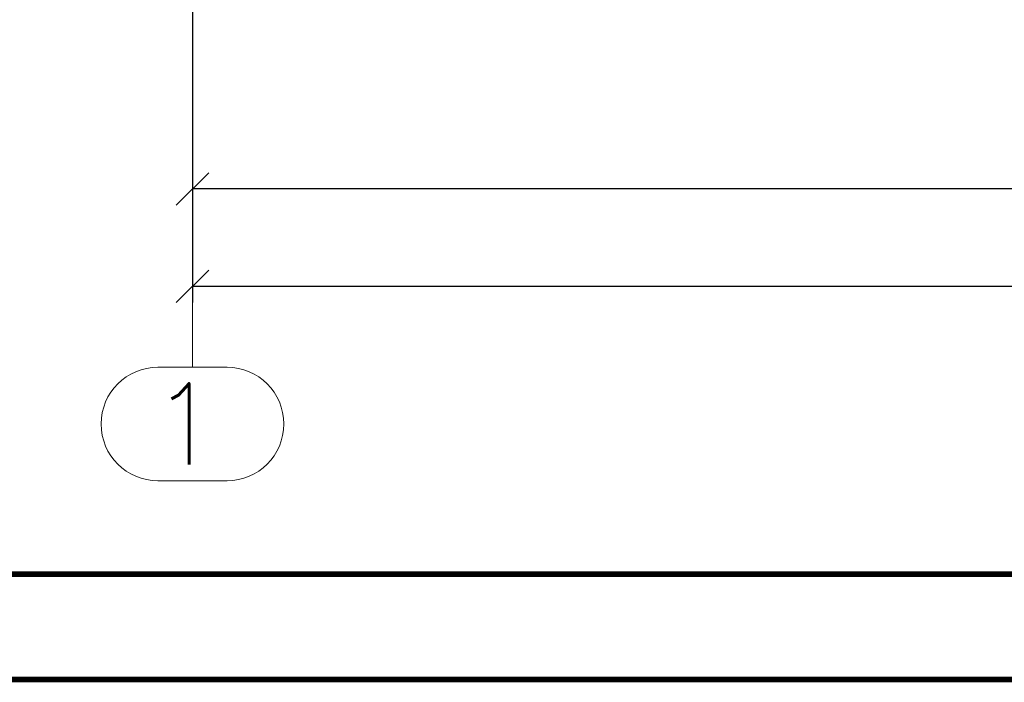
# Paper-space layout 'Layout1' of a CAD drawing. Extents: x -2 to 1033, y -36 to 596.
# Tile 2 of 60: x 62 to 123, y 0 to 41. Entities that reach past the tile are written whole.
import ezdxf
from ezdxf.enums import TextEntityAlignment as Align

# ---------------------------------------------------------------- set-up
doc = ezdxf.new("R2010")
doc.units = 0
doc.linetypes.add('ACAD_ISO04W100', pattern=[30.5, 24, -3, 0.5, -3])
doc.linetypes.add('HP_01_CER_B', pattern=[8, 5, -1, 1, -1])
doc.layers.get('0').update_dxf_attribs({"linetype": 'CONTINUOUS'})
doc.layers.get('DEFPOINTS').update_dxf_attribs({"color": 132, "linetype": 'CONTINUOUS'})
doc.layers.add('RAMECEK_HP', color=251, linetype='CONTINUOUS')
doc.layers.add('SS_1.ET-HALA_TaO-RASTR', color=7, linetype='HP_01_CER_B', lineweight=13)
doc.layers.add('SS_KOTY', color=3, linetype='CONTINUOUS', lineweight=25)
doc.styles.add('ROMANS', font='romans.shx', dxfattribs={"width": 0.8})
doc.styles.add('romans.shx', font='romans.shx', dxfattribs={"height": 5})
doc.dimstyles.new('A-1_(2.5)_50AS', dxfattribs={"dimtxt": 2.5, "dimasz": 2, "dimexe": 1, "dimexo": 2, "dimgap": 0, "dimtad": 0, "dimdec": 1, "dimlfac": 50, "dimrnd": 1, "dimtxsty": 'ROMANS', "dimblk1": 'OBLIQUE', "dimblk2": 'OBLIQUE', "dimsah": 1, "dimcen": 2, "dimclrd": 256, "dimclre": 256, "dimclrt": 256, "dimadec": 1, "dimazin": 2, "dimtfac": 0.714286, "dimtdec": 1, "dimtmove": 0, "dimatfit": 3, "dimldrblk": 'OPEN', "dimfxl": 1, "dimtvp": 1.142857, "dimtfill": 1, "dimtolj": 1, "dimlwd": -1, "dimlwe": -1, "dimarcsym": 0})

# ---------------------------------------------------------------- blocks, each defined once
blk = doc.blocks.new('*U6')
at = {"layer": 'RAMECEK_HP', "lineweight": 35, "const_width": 0.35}
for points in [[(0, 594), (0, 0), (841, 0), (841, 594)], [(6.5, 587.5), (6.5, 6.5), (834.5, 6.5), (834.5, 587.5)]]:
    blk.add_lwpolyline(points, close=True, dxfattribs=at)
at = {"layer": 'DEFPOINTS', "style": 'ROMANS', "width": 0.8}
blk.add_attdef('TISK', text='', height=10, dxfattribs=at).set_placement((841, -33), align=Align.RIGHT)
blk = doc.blocks.new('_Oblique')
at = {"color": 0, "linetype": 'ByBlock', "lineweight": -2}
blk.add_line((-0.5, -0.5), (0.5, 0.5), dxfattribs=at)
blk = doc.blocks.new('*D83')
at = {"layer": 'DEFPOINTS', "color": 0, "transparency": 16777216}
for p in [(72.716, 78.379, -4863.2), (186.316, 72.979, -4863.2), (72.716, 30.26)]:
    blk.add_point(p, dxfattribs=at)
at = {"layer": 'SS_KOTY', "transparency": 16777216}
for p, q in [((72.716, 76.379), (72.716, 29.26)), ((186.316, 70.979), (186.316, 29.26)), ((186.316, 30.26), (72.716, 30.26))]:
    blk.add_line(p, q, dxfattribs=at)
at = {"layer": 'SS_KOTY', "transparency": 16777216, "xscale": 2, "yscale": 2, "zscale": 2, "rotation": 180}
blk.add_blockref('_Oblique', (72.716, 30.26), dxfattribs=at)
at = {"layer": 'SS_KOTY', "transparency": 16777216, "xscale": 2, "yscale": 2, "zscale": 2}
blk.add_blockref('_Oblique', (186.316, 30.26), dxfattribs=at)
at = {"layer": 'SS_KOTY', "transparency": 16777216, "insert": (129.516, 33.117), "char_height": 2.5, "attachment_point": 5, "style": 'ROMANS', "bg_fill": 3, "box_fill_scale": 1.1, "bg_fill_color": 256, "bg_fill_true_color": 13158600, "bg_fill_transparency": 0}
blk.add_mtext('\\A1;5680', dxfattribs=at)
blk = doc.blocks.new('_OPEN')
at = {"color": 0, "linetype": 'ByBlock'}
for p, q in [((-1, 0.167), (0, 0)), ((0, 0), (-1, -0.167)), ((0, 0), (-1, 0))]:
    blk.add_line(p, q, dxfattribs=at)
blk = doc.blocks.new('*D108')
at = {"layer": 'DEFPOINTS', "color": 0, "transparency": 16777216}
for p in [(72.716, 78.379, -4863.2), (413.616, 72.979, -4863.2), (413.616, 24.26)]:
    blk.add_point(p, dxfattribs=at)
at = {"layer": 'SS_KOTY', "transparency": 16777216}
for p, q in [((72.716, 76.379), (72.716, 23.26)), ((413.616, 70.979), (413.616, 23.26)), ((72.716, 24.26), (413.616, 24.26))]:
    blk.add_line(p, q, dxfattribs=at)
at = {"layer": 'SS_KOTY', "transparency": 16777216, "xscale": 2, "yscale": 2, "zscale": 2, "rotation": 180}
blk.add_blockref('_Oblique', (72.716, 24.26), dxfattribs=at)
at = {"layer": 'SS_KOTY', "transparency": 16777216, "xscale": 2, "yscale": 2, "zscale": 2}
blk.add_blockref('_Oblique', (413.616, 24.26), dxfattribs=at)
at = {"layer": 'SS_KOTY', "transparency": 16777216, "insert": (243.166, 27.117), "char_height": 2.5, "attachment_point": 5, "style": 'ROMANS', "bg_fill": 3, "box_fill_scale": 1.1, "bg_fill_color": 256, "bg_fill_true_color": 13158600, "bg_fill_transparency": 0}
blk.add_mtext('\\A1;17045', dxfattribs=at)

psp = doc.layouts.get("Layout1")

# ---------------------------------------------------------------- linework, layer by layer
at = {"layer": 'SS_1.ET-HALA_TaO-RASTR', "linetype": 'Continuous', "ltscale": 0.25}
for p, q in [((74.8465, 19.2602), (70.5846, 19.2602)), ((70.5846, 12.2602), (74.8465, 12.2602))]:
    psp.add_line(p, q, dxfattribs=at)
for centre, start, end in [((70.5846, 15.7602), 90, 270), ((74.8465, 15.7602), 270, 90)]:
    psp.add_arc(centre, 3.5, start, end, dxfattribs=at)

# ---------------------------------------------------------------- block references
at = {"layer": 'RAMECEK_HP'}
psp.add_blockref('*U6', (0, 0), dxfattribs=at)

# ---------------------------------------------------------------- texts
at = {"layer": 'SS_1.ET-HALA_TaO-RASTR', "color": 7, "style": 'romans.shx'}
psp.add_text('1', height=5, dxfattribs=at).set_placement((70.1457, 13.2602))

# ---------------------------------------------------------------- next in the draw order: dimensions: what is measured, and where the dimension line sits
at = {"layer": 'SS_KOTY'}
dim = psp.add_linear_dim(base=(72.7156, 30.2602), p1=(186.3156, 72.9791, -4863.2), p2=(72.7156, 78.3791, -4863.2), dimstyle='A-1_(2.5)_50AS', dxfattribs=at)
dim.commit()
dim.dimension.update_dxf_attribs({"geometry": '*D83', "text_midpoint": (129.5156, 33.1173)})

# ---------------------------------------------------------------- next in the draw order: dimensions: what is measured, and where the dimension line sits
dim = psp.add_linear_dim(base=(413.6156, 24.2602), p1=(72.7156, 78.3791, -4863.2), p2=(413.6156, 72.9791, -4863.2), dimstyle='A-1_(2.5)_50AS', dxfattribs=at)
dim.commit()
dim.dimension.update_dxf_attribs({"geometry": '*D108', "text_midpoint": (243.1656, 27.1173)})

# ---------------------------------------------------------------- next in the draw order: linework, layer by layer
at = {"layer": 'SS_1.ET-HALA_TaO-RASTR', "linetype": 'ACAD_ISO04W100', "ltscale": 0.25}
for p, q in [((72.7156, 46.3791), (72.7156, 24.2602)), ((72.7156, 24.2602), (72.7156, 19.2602))]:
    psp.add_line(p, q, dxfattribs=at)

doc.saveas('drawing.dxf')
